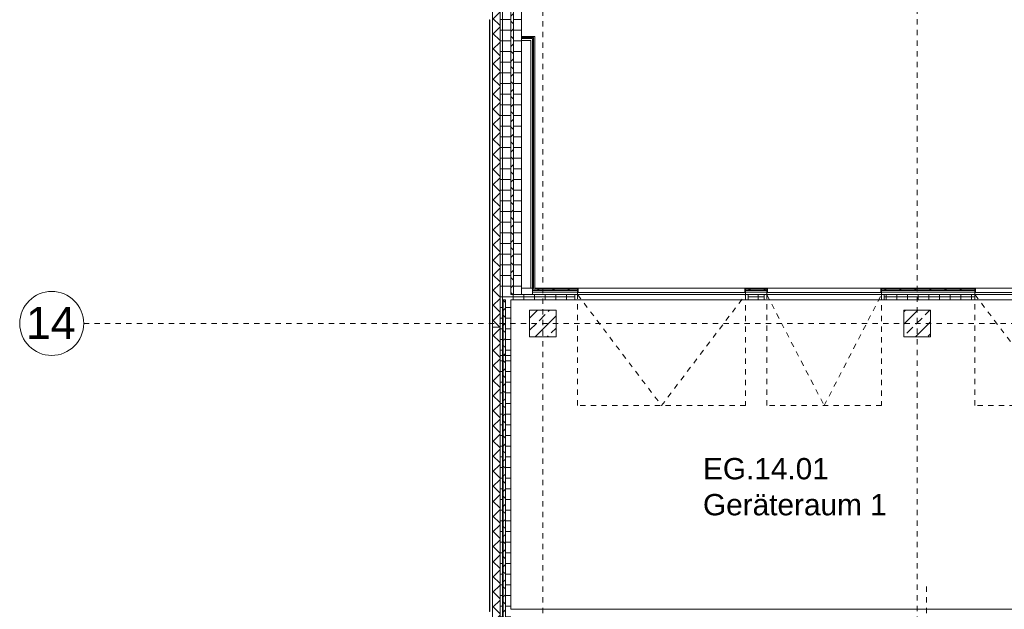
# Model space of a CAD drawing. Header units: metres. Extents: x -54 to 119, y -77 to 33.
# Tile 19 of 138: x -54 to -35, y -21 to -10. Entities that reach past the tile are written whole.
import ezdxf

# ---------------------------------------------------------------- set-up
doc = ezdxf.new("R2010")
doc.units = ezdxf.units.M
for name, pattern in [('Rasterlinie', [0.019, 0.01, -0.003, 0.003, -0.003]), ('Verdeckt', [0.003, 0.002, -0.001]), ('Über Schnittebene 1', [0.001, 0, -0.001])]:
    doc.linetypes.add(name, pattern=pattern)
for name, color, linetype, lineweight in [('A_Fassadenelemente', 7, 'Continuous', 9), ('A_Geschossdecken', 7, 'Continuous', 9), ('A_Raster', 7, 'Continuous', 9), ('A_Räume_Beschriftung', 7, 'Continuous', 9), ('A_Tragwerksstützen', 7, 'Continuous', 9), ('A_Tragwerksstützen_Stahlbeton', 7, 'Continuous', 18), ('A_Türen', 7, 'Continuous', 9), ('A_Türen_Verdeckte Linien', 7, 'Verdeckt', 9), ('A_Wände', 7, 'Continuous', 9), ('A_Wände_Schraffur', 7, 'Continuous', 18)]:
    doc.layers.add(name, color=color, linetype=linetype, lineweight=lineweight)
doc.styles.add('Arial', font='arial.ttf', dxfattribs={"height": 0.6})
doc.styles.add('Arial_B', font='txt', dxfattribs={"height": 0.4})
pattern_1 = [(0, (0, 0), (0, 0.2), []), (90, (0, 0), (-0.2, 1e-17), [])]
pattern_2 = [(45, (0, 0), (-0.14142136, 0.14142136), []), (135, (0, 0), (-0.14142136, -0.14142136), [])]

# ---------------------------------------------------------------- blocks, each defined once
blk = doc.blocks.new('STB Stütze - rechteckig - STB 50 x 50-V63-BS_Übersicht_EG_BRANDSCHUTZ')
at = {"layer": 'A_Tragwerksstützen'}
h = blk.add_hatch(dxfattribs=at)
h.set_pattern_fill('FP_87', color=256, style=0, pattern_type=2)
h.set_pattern_definition([(45, (44.044, 15.897), (-0.2283955, 0.2283955), []), (45, (44.272, 15.897), (-0.2283955, 0.2283955), [0.161, -0.081])])
h.paths.add_polyline_path([(0.25, -0.25), (0.25, 0.25), (-0.25, 0.25), (-0.25, -0.25)], flags=0)
at = {"layer": 'A_Tragwerksstützen_Stahlbeton'}
for p, q in [((0.25, 0.25), (-0.25, 0.25)), ((-0.25, 0.25), (-0.25, -0.25)), ((0.25, -0.25), (0.25, 0.25)), ((-0.25, -0.25), (0.25, -0.25))]:
    blk.add_line(p, q, dxfattribs=at)
blk = doc.blocks.new('STB Stütze - rechteckig - STB 50 x 50-V64-BS_Übersicht_EG_BRANDSCHUTZ')
at = {"layer": 'A_Tragwerksstützen'}
h = blk.add_hatch(dxfattribs=at)
h.set_pattern_fill('FP_88', color=256, style=0, pattern_type=2)
h.set_pattern_definition([(45, (37.019, 15.897), (-0.2283955, 0.2283955), []), (45, (37.247, 15.897), (-0.2283955, 0.2283955), [0.161, -0.081])])
h.paths.add_polyline_path([(0.25, -0.25), (0.25, 0.25), (-0.25, 0.25), (-0.25, -0.25)], flags=0)
at = {"layer": 'A_Tragwerksstützen_Stahlbeton'}
for p, q in [((0.25, 0.25), (-0.25, 0.25)), ((-0.25, 0.25), (-0.25, -0.25)), ((0.25, -0.25), (0.25, 0.25)), ((-0.25, -0.25), (0.25, -0.25))]:
    blk.add_line(p, q, dxfattribs=at)
blk = doc.blocks.new('GSH_Fassadenelement_Equitone - GSH_169_169_169-6766016-BS_Übersicht_EG_BRANDSCHUTZ')
at = {"layer": 'A_Fassadenelemente'}
for p, q in [((0.6, -0.052), (-0.6, -0.052)), ((-0.6, -0.052), (-0.6, -0.06)), ((-0.6, -0.06), (0.6, -0.06)), ((0.6, -0.06), (0.6, -0.052))]:
    blk.add_line(p, q, dxfattribs=at)
blk = doc.blocks.new('GSH_Fassadenelement_Equitone - GSH_169_169_169-6766054-BS_Übersicht_EG_BRANDSCHUTZ')
at = {"layer": 'A_Fassadenelemente'}
for p, q in [((0.575, 0.06), (-0.575, 0.06)), ((-0.575, 0.06), (-0.575, 0.052)), ((-0.575, 0.052), (0.575, 0.052)), ((0.575, 0.052), (0.575, 0.06))]:
    blk.add_line(p, q, dxfattribs=at)
blk = doc.blocks.new('GSH_Fassadenelement_Equitone - GSH_169_169_169-6766047-BS_Übersicht_EG_BRANDSCHUTZ')
at = {"layer": 'A_Fassadenelemente'}
for p, q in [((0.64325, 0.06), (-0.64325, 0.06)), ((-0.64325, 0.06), (-0.64325, 0.052)), ((-0.64325, 0.052), (0.64325, 0.052)), ((0.64325, 0.052), (0.64325, 0.06))]:
    blk.add_line(p, q, dxfattribs=at)
blk = doc.blocks.new('IPRO_Sporthallentor - IPRO_Sporthallentor_2200x3150-4549724-BS_Übersicht_EG_BRANDSCHUTZ')
at = {"layer": 'A_Türen'}
for p, q in [((1.565, 0.06), (-1.565, 0.06)), ((-1.565, 0.06), (-1.565, -0.02)), ((1.565, -0.02), (1.565, 0.06)), ((-1.565, -0.02), (1.565, -0.02))]:
    blk.add_line(p, q, dxfattribs=at)
at = {"layer": 'A_Türen_Verdeckte Linien'}
for p, q in [((-1.575, -0.06), (0, -2.14)), ((-1.575, -0.06), (1.575, -0.06)), ((-1.575, -2.14), (-1.575, -0.16)), ((0, -2.14), (1.575, -0.06)), ((1.575, -0.06), (1.575, -2.14)), ((1.575, -2.14), (-1.575, -2.14))]:
    blk.add_line(p, q, dxfattribs=at)
blk = doc.blocks.new('IPRO_Sporthallentor - IPRO_Sporthallentor_2200x2150-4549761-BS_Übersicht_EG_BRANDSCHUTZ')
at = {"layer": 'A_Türen'}
for p, q in [((1.065, 0.06), (-1.065, 0.06)), ((-1.065, 0.06), (-1.065, -0.02)), ((1.065, -0.02), (1.065, 0.06)), ((-1.065, -0.02), (1.065, -0.02))]:
    blk.add_line(p, q, dxfattribs=at)
at = {"layer": 'A_Türen_Verdeckte Linien'}
for p, q in [((-1.075, -0.06), (0, -2.14)), ((-1.075, -0.06), (1.075, -0.06)), ((-1.075, -2.14), (-1.075, -0.06)), ((0, -2.14), (1.075, -0.06)), ((1.075, -0.06), (1.075, -2.14)), ((1.075, -2.14), (-1.075, -2.14))]:
    blk.add_line(p, q, dxfattribs=at)
blk = doc.blocks.new('IPRO_Sporthallentor - IPRO_Sporthallentor_2200x3150-V110-BS_Übersicht_EG_BRANDSCHUTZ')
at = {"layer": 'A_Türen'}
for p, q in [((1.565, 0.06), (-1.565, 0.06)), ((-1.565, 0.06), (-1.565, -0.02)), ((1.565, -0.02), (1.565, 0.06)), ((-1.565, -0.02), (1.565, -0.02))]:
    blk.add_line(p, q, dxfattribs=at)
at = {"layer": 'A_Türen_Verdeckte Linien'}
for p, q in [((-1.575, -0.06), (0, -2.14)), ((-1.575, -0.06), (1.575, -0.06)), ((-1.575, -2.14), (-1.575, -0.06)), ((0, -2.14), (1.575, -0.06)), ((1.575, -0.06), (1.575, -2.14)), ((1.575, -2.14), (-1.575, -2.14))]:
    blk.add_line(p, q, dxfattribs=at)
blk = doc.blocks.new('IPRO_Tueroeffnung - 2200x2250-4552245-BS_Übersicht_EG_BRANDSCHUTZ')
at = {"layer": 'A_Türen', "linetype": 'Über Schnittebene 1'}
for p, q in [((-1.125, 0.064), (1.125, 0.064)), ((1.125, -0.036), (-1.125, -0.036))]:
    blk.add_line(p, q, dxfattribs=at)
blk = doc.blocks.new('IPRO_Tueroeffnung - 2200x3250-4552106-BS_Übersicht_EG_BRANDSCHUTZ')
at = {"layer": 'A_Türen', "linetype": 'Über Schnittebene 1'}
for p, q in [((1.625, 0.036), (-1.625, 0.036)), ((-1.625, -0.064), (1.625, -0.064))]:
    blk.add_line(p, q, dxfattribs=at)
blk = doc.blocks.new('Raster - 3_0mm_mit Kreis-376402-BS_Übersicht_EG_BRANDSCHUTZ')
at = {"layer": 'A_Raster'}
blk.add_circle((0, 0), 0.003, dxfattribs=at)

msp = doc.modelspace()

# ---------------------------------------------------------------- hatches: boundary and pattern name
at = {"layer": 'A_Wände_Schraffur', "lineweight": 9}
h = msp.add_hatch(dxfattribs=at)
h.set_pattern_fill('FP_2', color=256, style=0, pattern_type=2)
h.set_pattern_definition(pattern_2)
h.paths.add_polyline_path([(-44.844, -15.965), (-44.844, 4.004), (-44.984, 4.004), (-44.984, -15.965)], flags=0)
h.paths.add_polyline_path([(-44.984, 6.204), (-44.844, 6.204), (-44.844, 13.503), (-44.984, 13.503), (-44.984, 6.304)], flags=0)
h = msp.add_hatch(dxfattribs=at)
h.set_pattern_fill('FP_1', color=256, style=0, pattern_type=2)
h.set_pattern_definition(pattern_1)
h.paths.add_polyline_path([(-44.644, -15.457), (-44.644, 3.904), (-44.844, 3.904), (-44.844, -15.457), (-44.744, -15.457)], flags=0)
h.paths.add_polyline_path([(-44.844, 6.304), (-44.644, 6.304), (-44.644, 13.503), (-44.844, 13.503), (-44.844, 6.744)], flags=0)
h = msp.add_hatch(dxfattribs=at)
h.set_pattern_fill('FP_2', color=256, style=0, pattern_type=2)
h.set_pattern_definition(pattern_2)
h.paths.add_polyline_path([(-44.644, -15.357), (-44.594, -15.357), (-44.594, 3.904), (-44.644, 3.904), (-44.644, -12.944)], flags=0)
h.paths.add_polyline_path([(-44.594, 6.304), (-44.596, 13.203), (-44.644, 13.203), (-44.644, 6.304)], flags=0)
h = msp.add_hatch(dxfattribs=at)
h.set_pattern_fill('FP_1', color=256, style=0, pattern_type=2)
h.set_pattern_definition(pattern_1)
h.paths.add_polyline_path([(-44.594, -15.357), (-44.444, -15.357), (-44.444, 3.904), (-44.594, 3.904), (-44.594, -12.944)], flags=0)
h.paths.add_polyline_path([(-44.444, 6.304), (-44.444, 13.203), (-44.594, 13.203), (-44.594, 6.304)], flags=0)
h = msp.add_hatch(dxfattribs=at)
h.set_pattern_fill('FP_2', color=256, style=0, pattern_type=2)
h.set_pattern_definition(pattern_2)
h.paths.add_polyline_path([(-44.234, -10.556), (-44.214, -10.556), (-44.214, -10.536), (-44.444, -10.536), (-44.444, -10.556), (-44.269, -10.556)], flags=0)
h = msp.add_hatch(dxfattribs=at)
h.set_pattern_fill('FP_2', color=256, style=0, pattern_type=2)
h.set_pattern_definition(pattern_2)
h.paths.add_polyline_path([(-44.214, -15.237), (-44.214, -10.556), (-44.234, -10.556), (-44.234, -15.237)], flags=0)
h = msp.add_hatch(dxfattribs=at)
h.set_pattern_fill('FP_2', color=256, style=0, pattern_type=2)
h.set_pattern_definition(pattern_2)
h.paths.add_polyline_path([(0.236, -15.277), (0.306, -15.277), (0.306, -15.257), (-1.514, -15.257), (-1.514, -15.277), (-0.287, -15.277)], flags=0)
h.paths.add_polyline_path([(-7.05, -15.277), (-6.134, -15.277), (-6.134, -15.257), (-8.954, -15.257), (-8.954, -15.277)], flags=0)
h.paths.add_polyline_path([(-3.714, -15.277), (-3.714, -15.257), (-3.984, -15.257), (-3.984, -15.277)], flags=0)
h.paths.add_polyline_path([(-19.334, -15.277), (-19.334, -15.257), (-19.434, -15.257), (-19.434, -15.277)], flags=0)
h.paths.add_polyline_path([(-16.884, -15.277), (-16.884, -15.257), (-17.184, -15.257), (-17.184, -15.277)], flags=0)
h.paths.add_polyline_path([(-21.584, -15.277), (-21.584, -15.257), (-23.104, -15.257), (-23.104, -15.277), (-22.83, -15.277)], flags=0)
h.paths.add_polyline_path([(-15.684, -15.277), (-13.604, -15.277), (-13.604, -15.257), (-15.684, -15.257)], flags=0)
h.paths.add_polyline_path([(-12.104, -15.277), (-12.104, -15.257), (-12.404, -15.257), (-12.404, -15.277)], flags=0)
h.paths.add_polyline_path([(-25.429, -15.277), (-25.104, -15.277), (-25.104, -15.257), (-25.429, -15.257)], flags=0)
h.paths.add_polyline_path([(-27.579, -15.277), (-27.579, -15.257), (-31.284, -15.257), (-31.284, -15.277), (-30.804, -15.277)], flags=0)
h.paths.add_polyline_path([(-32.484, -15.277), (-32.484, -15.257), (-32.784, -15.257), (-32.784, -15.277), (-32.684, -15.277)], flags=0)
h.paths.add_polyline_path([(-40.189, -15.277), (-39.839, -15.277), (-39.839, -15.257), (-40.239, -15.257), (-40.239, -15.277)], flags=0)
h.paths.add_polyline_path([(-37.639, -15.277), (-35.934, -15.277), (-35.934, -15.257), (-37.689, -15.257), (-37.689, -15.277)], flags=0)
h.paths.add_polyline_path([(-24.004, -15.277), (-24.004, -15.257), (-24.094, -15.257), (-24.094, -15.277)], flags=0)
h.paths.add_polyline_path([(-44.234, -15.277), (-43.389, -15.277), (-43.389, -15.257), (-44.234, -15.257)], flags=0)
h = msp.add_hatch(dxfattribs=at)
h.set_pattern_fill('FP_1', color=256, style=0, pattern_type=2)
h.set_pattern_definition(pattern_1)
h.paths.add_polyline_path([(-44.844, -16.497), (-44.784, -16.497), (-44.784, -15.457), (-44.844, -15.457), (-44.844, -16.226)], flags=0)
h = msp.add_hatch(dxfattribs=at)
h.set_pattern_fill('FP_2', color=256, style=0, pattern_type=2)
h.set_pattern_definition(pattern_2)
h.paths.add_polyline_path([(-44.744, -16.497), (-44.744, -15.457), (-44.784, -15.457), (-44.784, -16.497)], flags=0)
h = msp.add_hatch(dxfattribs=at)
h.set_pattern_fill('FP_1', color=256, style=0, pattern_type=2)
h.set_pattern_definition(pattern_1)
h.paths.add_polyline_path([(-44.744, -16.497), (-44.644, -16.497), (-44.644, -15.457), (-44.744, -15.457), (-44.744, -16.226)], flags=0)
h = msp.add_hatch(dxfattribs=at)
h.set_pattern_fill('FP_1', color=256, style=0, pattern_type=2)
h.set_pattern_definition(pattern_1)
h.paths.add_polyline_path([(-7.05, -15.457), (-6.134, -15.457), (-6.134, -15.357), (-8.954, -15.357), (-8.954, -15.457), (-8.754, -15.457)], flags=0)
h.paths.add_polyline_path([(-22.83, -15.457), (-21.584, -15.457), (-21.584, -15.357), (-23.104, -15.357), (-23.104, -15.457), (-23.004, -15.457)], flags=0)
h.paths.add_polyline_path([(-27.579, -15.457), (-27.579, -15.357), (-31.284, -15.357), (-31.284, -15.457), (-30.804, -15.457)], flags=0)
h.paths.add_polyline_path([(-43.439, -15.457), (-43.439, -15.357), (-44.644, -15.357), (-44.643, -15.457), (-44.444, -15.457)], flags=0)
h.paths.add_polyline_path([(-39.889, -15.457), (-39.889, -15.357), (-40.189, -15.357), (-40.189, -15.457)], flags=0)
h.paths.add_polyline_path([(-37.639, -15.457), (-35.934, -15.457), (-35.934, -15.357), (-37.639, -15.357)], flags=0)
h.paths.add_polyline_path([(-32.684, -15.457), (-32.484, -15.457), (-32.484, -15.357), (-32.684, -15.357)], flags=0)
h.paths.add_polyline_path([(-25.104, -15.457), (-25.104, -15.357), (-25.329, -15.357), (-25.329, -15.457), (-25.204, -15.457)], flags=0)
h.paths.add_polyline_path([(-16.984, -15.457), (-16.984, -15.357), (-17.084, -15.357), (-17.084, -15.457)], flags=0)
h.paths.add_polyline_path([(-12.404, -15.457), (-12.204, -15.457), (-12.204, -15.357), (-12.404, -15.357)], flags=0)
h.paths.add_polyline_path([(-13.604, -15.457), (-13.604, -15.357), (-15.304, -15.357), (-15.304, -15.457), (-13.813, -15.457)], flags=0)
h.paths.add_polyline_path([(-3.884, -15.457), (-3.784, -15.457), (-3.784, -15.357), (-3.884, -15.357)], flags=0)
h.paths.add_polyline_path([(-1.294, -15.457), (-1.244, -15.457), (-1.244, -15.357), (-1.444, -15.357), (-1.444, -15.457)], flags=0)
h = msp.add_hatch(dxfattribs=at)
h.set_pattern_fill('FP_2', color=256, style=0, pattern_type=2)
h.set_pattern_definition(pattern_2)
h.paths.add_polyline_path([(-44.844, -32.197), (-44.844, -15.965), (-44.984, -15.965), (-44.984, -32.197)], flags=0)
h = msp.add_hatch(dxfattribs=at)
h.set_pattern_fill('FP_1', color=256, style=0, pattern_type=2)
h.set_pattern_definition(pattern_1)
h.paths.add_polyline_path([(-44.784, -32.197), (-44.784, -16.497), (-44.844, -16.497), (-44.844, -32.197)], flags=0)
h = msp.add_hatch(dxfattribs=at)
h.set_pattern_fill('FP_2', color=256, style=0, pattern_type=2)
h.set_pattern_definition(pattern_2)
h.paths.add_polyline_path([(-44.762, -32.197), (-44.744, -32.197), (-44.744, -16.497), (-44.784, -16.497), (-44.784, -32.197)], flags=0)
h = msp.add_hatch(dxfattribs=at)
h.set_pattern_fill('FP_1', color=256, style=0, pattern_type=2)
h.set_pattern_definition(pattern_1)
h.paths.add_polyline_path([(-44.744, -32.197), (-44.644, -32.197), (-44.644, -16.497), (-44.744, -16.497), (-44.744, -32.167)], flags=0)

# ---------------------------------------------------------------- linework, layer by layer
at = {"layer": 'A_Geschossdecken'}
for p, q in [((-40.189, -15.457), (-43.439, -15.457)), ((-43.389, -15.357), (-40.239, -15.357)), ((-37.639, -15.457), (-39.889, -15.457)), ((-39.839, -15.357), (-37.689, -15.357)), ((-35.934, -15.357), (-32.784, -15.357)), ((-32.684, -15.457), (-35.934, -15.457))]:
    msp.add_line(p, q, dxfattribs=at)
at = {"layer": 'A_Raster', "linetype": 'Rasterlinie'}
for p, q in [((-44.044, -76.128), (-44.044, 20.456)), ((-37.019, -41.691), (-37.019, 20.456)), ((-52.655, -15.897), (8.002, -15.897)), ((-36.844, -76.128), (-36.844, -20.783))]:
    msp.add_line(p, q, dxfattribs=at)
at = {"layer": 'A_Wände', "lineweight": 18}
for p, q in [((-44.444, 4.074), (-44.444, -15.357)), ((-44.984, 4.004), (-44.984, -32.197)), ((-44.844, -32.197), (-44.844, 4.004)), ((-44.194, -10.516), (-44.444, -10.516)), ((-44.444, -10.516), (-44.444, -10.766)), ((-44.194, -15.237), (-44.194, -10.516)), ((-44.444, -10.766), (-44.444, -10.766)), ((-44.444, -15.237), (-44.234, -15.237)), ((-44.234, -15.237), (-44.234, -15.357)), ((-43.389, -15.237), (-44.194, -15.237)), ((-43.389, -15.357), (-43.389, -15.237)), ((-39.839, -15.237), (-40.239, -15.237)), ((-40.239, -15.237), (-40.239, -15.357)), ((-39.839, -15.357), (-39.839, -15.237)), ((-35.934, -15.237), (-37.689, -15.237)), ((-37.689, -15.237), (-37.689, -15.357)), ((-35.934, -15.457), (-35.934, -15.237)), ((-44.644, -21.257), (-44.644, -15.457)), ((-44.644, -15.457), (-43.439, -15.457)), ((-44.444, -15.357), (-43.389, -15.357)), ((-43.439, -15.457), (-43.439, -15.357)), ((-40.239, -15.357), (-39.839, -15.357)), ((-40.189, -15.357), (-40.189, -15.457)), ((-40.189, -15.457), (-39.889, -15.457)), ((-39.889, -15.457), (-39.889, -15.357)), ((-37.689, -15.357), (-35.934, -15.357)), ((-37.639, -15.357), (-37.639, -15.457)), ((-37.639, -15.457), (-35.934, -15.457)), ((-44.844, -15.965), (-44.984, -15.965)), ((-44.644, -16.497), (-44.844, -16.497)), ((-32.684, -21.257), (-44.644, -21.257))]:
    msp.add_line(p, q, dxfattribs=at)
at = {"layer": 'A_Wände'}
for p, q in [((-44.644, 3.904), (-44.644, -15.357)), ((-44.594, 3.904), (-44.594, -15.357)), ((-44.444, -10.536), (-44.214, -10.536)), ((-44.444, -10.556), (-44.234, -10.556)), ((-44.444, -10.591), (-44.269, -10.591)), ((-44.269, -15.237), (-44.269, -10.591)), ((-44.234, -15.237), (-44.234, -10.556)), ((-44.214, -15.237), (-44.214, -10.536)), ((-44.214, -15.237), (-44.234, -15.237)), ((-43.389, -15.257), (-44.234, -15.257)), ((-43.389, -15.277), (-44.234, -15.277)), ((-43.389, -15.312), (-44.234, -15.312)), ((-43.389, -15.237), (-43.379, -15.237)), ((-40.249, -15.237), (-40.239, -15.237)), ((-39.839, -15.257), (-40.239, -15.257)), ((-39.839, -15.277), (-40.239, -15.277)), ((-39.839, -15.312), (-40.239, -15.312)), ((-39.839, -15.237), (-39.829, -15.237)), ((-37.699, -15.237), (-37.689, -15.237)), ((-35.934, -15.257), (-37.689, -15.257)), ((-35.934, -15.277), (-37.689, -15.277)), ((-35.934, -15.312), (-37.689, -15.312)), ((-35.934, -15.237), (-35.924, -15.237)), ((-44.784, -15.457), (-44.784, -32.197)), ((-44.784, -15.457), (-44.744, -15.457)), ((-44.744, -15.457), (-44.744, -32.197)), ((-44.444, -15.357), (-44.644, -15.357))]:
    msp.add_line(p, q, dxfattribs=at)

# ---------------------------------------------------------------- block references
at = {"layer": 'A_Fassadenelemente'}
for name, p, rotation in [('GSH_Fassadenelement_Equitone - GSH_169_169_169-6766047-BS_Übersicht_EG_BRANDSCHUTZ', (-44.984, -10.844), 89.99999999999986), ('GSH_Fassadenelement_Equitone - GSH_169_169_169-6766047-BS_Übersicht_EG_BRANDSCHUTZ', (-44.984, -12.131), 89.99999999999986), ('GSH_Fassadenelement_Equitone - GSH_169_169_169-6766047-BS_Übersicht_EG_BRANDSCHUTZ', (-44.984, -13.417), 89.99999999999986), ('GSH_Fassadenelement_Equitone - GSH_169_169_169-6766047-BS_Übersicht_EG_BRANDSCHUTZ', (-44.984, -14.704), 89.99999999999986), ('GSH_Fassadenelement_Equitone - GSH_169_169_169-6766054-BS_Übersicht_EG_BRANDSCHUTZ', (-44.984, -15.922), 89.99999999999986), ('GSH_Fassadenelement_Equitone - GSH_169_169_169-6766016-BS_Übersicht_EG_BRANDSCHUTZ', (-44.984, -17.097), 270.0000000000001), ('GSH_Fassadenelement_Equitone - GSH_169_169_169-6766016-BS_Übersicht_EG_BRANDSCHUTZ', (-44.984, -18.297), 270.0000000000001), ('GSH_Fassadenelement_Equitone - GSH_169_169_169-6766016-BS_Übersicht_EG_BRANDSCHUTZ', (-44.984, -19.497), 270.0000000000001), ('GSH_Fassadenelement_Equitone - GSH_169_169_169-6766016-BS_Übersicht_EG_BRANDSCHUTZ', (-44.984, -20.697), 270.0000000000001)]:
    msp.add_blockref(name, p, dxfattribs=dict(at, rotation=rotation))
at = {"layer": 'A_Raster', "xscale": 199.9999999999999, "yscale": 199.9999999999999, "zscale": 199.9999999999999, "rotation": 269.9999999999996}
msp.add_blockref('Raster - 3_0mm_mit Kreis-376402-BS_Übersicht_EG_BRANDSCHUTZ', (-53.255, -15.897), dxfattribs=at)
at = {"layer": 'A_Tragwerksstützen'}
for name, p in [('STB Stütze - rechteckig - STB 50 x 50-V63-BS_Übersicht_EG_BRANDSCHUTZ', (-44.044, -15.897)), ('STB Stütze - rechteckig - STB 50 x 50-V64-BS_Übersicht_EG_BRANDSCHUTZ', (-37.019, -15.897))]:
    msp.add_blockref(name, p, dxfattribs=at)
at = {"layer": 'A_Türen'}
for name, p in [('IPRO_Sporthallentor - IPRO_Sporthallentor_2200x3150-V110-BS_Übersicht_EG_BRANDSCHUTZ', (-41.814, -15.297)), ('IPRO_Sporthallentor - IPRO_Sporthallentor_2200x2150-4549761-BS_Übersicht_EG_BRANDSCHUTZ', (-38.764, -15.297)), ('IPRO_Sporthallentor - IPRO_Sporthallentor_2200x3150-4549724-BS_Übersicht_EG_BRANDSCHUTZ', (-34.359, -15.297)), ('IPRO_Tueroeffnung - 2200x3250-4552106-BS_Übersicht_EG_BRANDSCHUTZ', (-41.814, -15.393)), ('IPRO_Tueroeffnung - 2200x3250-4552106-BS_Übersicht_EG_BRANDSCHUTZ', (-34.309, -15.393))]:
    msp.add_blockref(name, p, dxfattribs=at)
at = {"layer": 'A_Türen', "rotation": 180}
msp.add_blockref('IPRO_Tueroeffnung - 2200x2250-4552245-BS_Übersicht_EG_BRANDSCHUTZ', (-38.764, -15.393), dxfattribs=at)

# ---------------------------------------------------------------- texts
at = {"layer": 'A_Raster', "insert": (-53.739, -15.586), "char_height": 0.6, "width": 1.15443, "attachment_point": 1, "style": 'Arial'}
msp.add_mtext('14', dxfattribs=at)
at = {"layer": 'A_Räume_Beschriftung', "char_height": 0.4, "attachment_point": 1, "style": 'Arial_B'}
for s, insert, width in [('EG.14.01', (-41.037, -18.42), 2.91814), ('Geräteraum 1', (-41.037, -19.095), 4.44135)]:
    msp.add_mtext(s, dxfattribs=dict(at, insert=insert, width=width))

doc.saveas('drawing.dxf')
